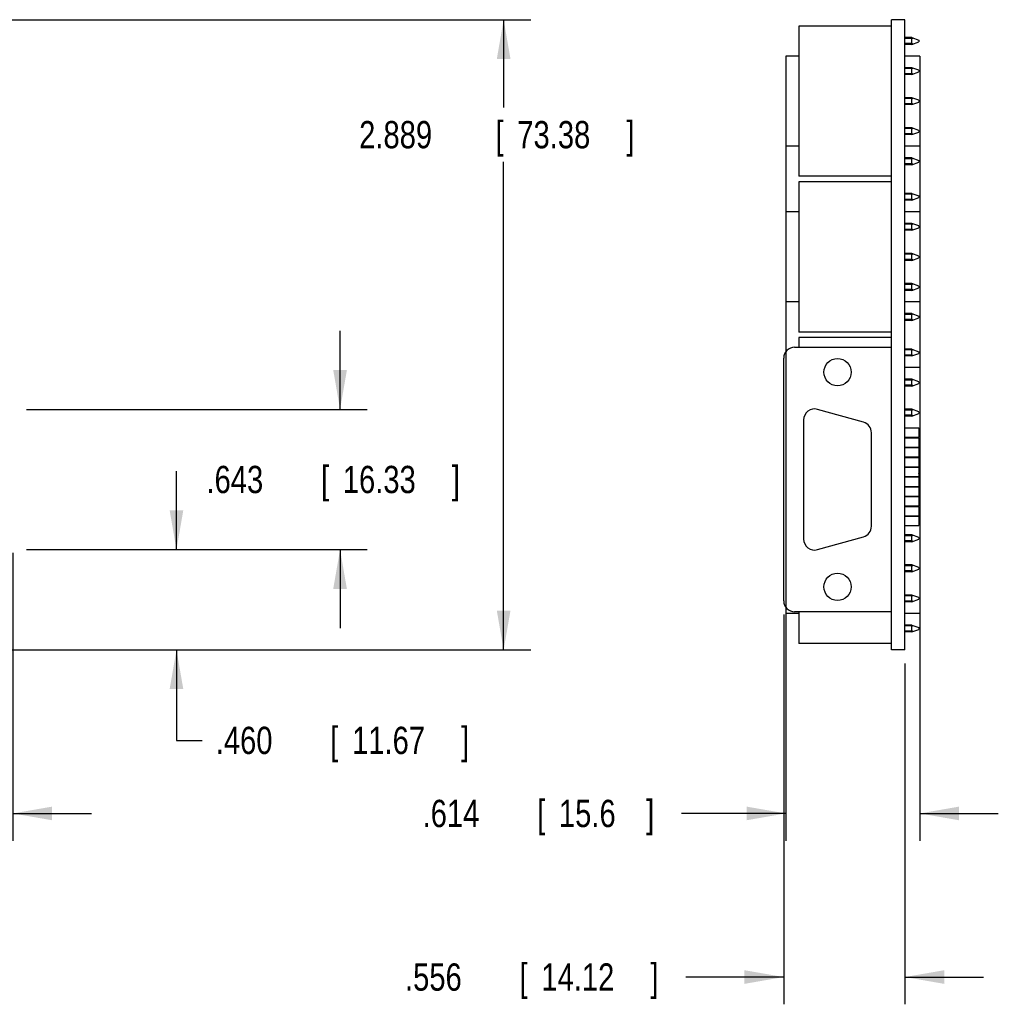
# Model space of a CAD drawing. Header units: inches. Extents: x 0 to 22, y 0 to 17.
# Tile 8 of 10: x 11.8 to 16.3, y 5.6 to 10.1. Entities that reach past the tile are written whole.
import ezdxf

# ---------------------------------------------------------------- set-up
doc = ezdxf.new("R2010")
doc.units = ezdxf.units.IN
doc.header["$LTSCALE"] = 1.21
doc.header["$MEASUREMENT"] = 0
doc.layers.get('0').update_dxf_attribs({"linetype": 'CONTINUOUS'})
doc.layers.add('DIMENSIONS', color=7, linetype='CONTINUOUS')
doc.styles.get("Standard").update_dxf_attribs({"font": 'txt', "width": 0.8})
doc.dimstyles.new('DIMSTYLE_1', dxfattribs={"dimtxt": 0.125, "dimasz": 0.18, "dimexe": 0.18, "dimexo": 0.0625, "dimgap": 0.09, "dimtad": 0, "dimtih": 1, "dimtoh": 1, "dimdec": 3, "dimzin": 4, "dimdsep": 46, "dimtxsty": 'STANDARD', "dimblk": '_FILLED', "dimblk1": '_FILLED', "dimblk2": '_FILLED', "dimcen": 0.09, "dimadec": 0, "dimazin": 0, "dimtp": 0.001, "dimtm": 0.001, "dimtfac": 1, "dimtdec": 3, "dimtofl": 0, "dimtmove": 0, "dimatfit": 3, "dimldrblk": '_FILLED', "dimfxl": 1, "dimtolj": 1, "dimtzin": 4, "dimarcsym": 0})

# ---------------------------------------------------------------- blocks, each defined once
blk = doc.blocks.new('_FILLED')
at = {"color": 0, "linetype": 'BYBLOCK'}
blk.add_solid([(0, 0), (-1, 0.174), (-1, -0.174)], dxfattribs=at)
blk = doc.blocks.new('*D1')
at = {"layer": 'DIMENSIONS', "color": 2, "linetype": 'CONTINUOUS'}
for p, q in [((11.593, 10.0746), (14.1665, 10.0746)), ((14.0415, 10.0746), (14.0415, 9.6725)), ((14.0415, 7.1856), (14.0415, 9.4225)), ((11.593, 7.1856), (14.1665, 7.1856))]:
    blk.add_line(p, q, dxfattribs=at)
at = {"layer": 'DIMENSIONS', "color": 2, "linetype": 'CONTINUOUS', "xscale": 0.18, "yscale": 0.18, "zscale": 0.18}
for p, rotation in [((14.0415, 10.0746), 90), ((14.0415, 7.1856), 270)]:
    blk.add_blockref('_FILLED', p, dxfattribs=dict(at, rotation=rotation))
at = {"layer": 'DIMENSIONS', "color": 2, "linetype": 'CONTINUOUS', "width": 0.8}
for s, p in [('[', (14.004, 9.485)), (']', (14.604, 9.485)), ('2.889', (13.379, 9.485)), ('73.38', (14.104, 9.485))]:
    blk.add_text(s, height=0.125, dxfattribs=at).set_placement(p)
blk = doc.blocks.new('*D2')
at = {"layer": 'DIMENSIONS', "color": 2, "linetype": 'CONTINUOUS'}
for p, q in [((12.5415, 7.6451), (12.5415, 8.0051)), ((11.854, 7.6451), (12.6665, 7.6451)), ((11.593, 7.1856), (12.6665, 7.1856)), ((12.5415, 7.1856), (12.5415, 6.7706)), ((12.5415, 6.7706), (12.659, 6.7706))]:
    blk.add_line(p, q, dxfattribs=at)
at = {"layer": 'DIMENSIONS', "color": 2, "linetype": 'CONTINUOUS', "xscale": 0.18, "yscale": 0.18, "zscale": 0.18}
for p, rotation in [((12.5415, 7.6451), 270), ((12.5415, 7.1856), 90)]:
    blk.add_blockref('_FILLED', p, dxfattribs=dict(at, rotation=rotation))
at = {"layer": 'DIMENSIONS', "color": 2, "linetype": 'CONTINUOUS', "width": 0.8}
for s, p in [('.460', (12.7215, 6.7081)), ('[', (13.2465, 6.7081)), ('11.67', (13.3465, 6.7081)), (']', (13.8465, 6.7081))]:
    blk.add_text(s, height=0.125, dxfattribs=at).set_placement(p)
blk = doc.blocks.new('*D3')
at = {"layer": 'DIMENSIONS', "color": 2, "linetype": 'CONTINUOUS'}
for p, q in [((13.2915, 8.2881), (13.2915, 8.6481)), ((11.854, 8.2881), (13.4165, 8.2881)), ((11.854, 7.6451), (13.4165, 7.6451)), ((13.2915, 7.6451), (13.2915, 7.2851))]:
    blk.add_line(p, q, dxfattribs=at)
at = {"layer": 'DIMENSIONS', "color": 2, "linetype": 'CONTINUOUS', "xscale": 0.18, "yscale": 0.18, "zscale": 0.18}
for p, rotation in [((13.2915, 8.2881), 270), ((13.2915, 7.6451), 90)]:
    blk.add_blockref('_FILLED', p, dxfattribs=dict(at, rotation=rotation))
at = {"layer": 'DIMENSIONS', "color": 2, "linetype": 'CONTINUOUS', "width": 0.8}
for s, p in [('[', (13.204, 7.9041)), (']', (13.804, 7.9041)), ('.643', (12.679, 7.9041)), ('16.33', (13.304, 7.9041))]:
    blk.add_text(s, height=0.125, dxfattribs=at).set_placement(p)
blk = doc.blocks.new('*D4')
at = {"layer": 'DIMENSIONS', "color": 2, "linetype": 'CONTINUOUS'}
for p, q in [((11.7915, 7.6307), (11.7915, 6.3106)), ((11.5305, 7.1231), (11.5305, 6.3106)), ((11.5305, 6.4356), (11.1645, 6.4356)), ((11.7915, 6.4356), (12.1515, 6.4356))]:
    blk.add_line(p, q, dxfattribs=at)
at = {"layer": 'DIMENSIONS', "color": 2, "linetype": 'CONTINUOUS', "xscale": 0.18, "yscale": 0.18, "zscale": 0.18}
blk.add_blockref('_FILLED', (11.5305, 6.4356), dxfattribs=at)
at = {"layer": 'DIMENSIONS', "color": 2, "linetype": 'CONTINUOUS', "xscale": 0.18, "yscale": 0.18, "zscale": 0.18, "rotation": 180}
blk.add_blockref('_FILLED', (11.7915, 6.4356), dxfattribs=at)
at = {"layer": 'DIMENSIONS', "color": 2, "linetype": 'CONTINUOUS', "width": 0.8}
for s, p in [('.261', (9.977, 6.3731)), ('[', (10.502, 6.3731)), ('6.63', (10.602, 6.3731)), (']', (11.002, 6.3731))]:
    blk.add_text(s, height=0.125, dxfattribs=at).set_placement(p)
blk = doc.blocks.new('*D7')
at = {"layer": 'DIMENSIONS', "color": 2, "linetype": 'CONTINUOUS'}
for p, q in [((15.3254, 7.3476), (15.3254, 5.5606)), ((15.8814, 7.1231), (15.8814, 5.5606)), ((15.3254, 5.6856), (14.8767, 5.6856)), ((15.8814, 5.6856), (16.2414, 5.6856))]:
    blk.add_line(p, q, dxfattribs=at)
at = {"layer": 'DIMENSIONS', "color": 2, "linetype": 'CONTINUOUS', "xscale": 0.18, "yscale": 0.18, "zscale": 0.18}
blk.add_blockref('_FILLED', (15.3254, 5.6856), dxfattribs=at)
at = {"layer": 'DIMENSIONS', "color": 2, "linetype": 'CONTINUOUS', "xscale": 0.18, "yscale": 0.18, "zscale": 0.18, "rotation": 180}
blk.add_blockref('_FILLED', (15.8814, 5.6856), dxfattribs=at)
at = {"layer": 'DIMENSIONS', "color": 2, "linetype": 'CONTINUOUS', "width": 0.8}
for s, p in [('.556', (13.5892, 5.6231)), ('[', (14.1142, 5.6231)), ('14.12', (14.2142, 5.6231)), (']', (14.7142, 5.6231))]:
    blk.add_text(s, height=0.125, dxfattribs=at).set_placement(p)
blk = doc.blocks.new('*D8')
at = {"layer": 'DIMENSIONS', "color": 2, "linetype": 'CONTINUOUS'}
for p, q in [((15.3352, 9.8453), (15.3352, 6.3106)), ((15.9494, 9.8453), (15.9494, 6.3106)), ((15.3352, 6.4356), (14.8574, 6.4356)), ((15.9494, 6.4356), (16.3094, 6.4356))]:
    blk.add_line(p, q, dxfattribs=at)
at = {"layer": 'DIMENSIONS', "color": 2, "linetype": 'CONTINUOUS', "xscale": 0.18, "yscale": 0.18, "zscale": 0.18}
blk.add_blockref('_FILLED', (15.3352, 6.4356), dxfattribs=at)
at = {"layer": 'DIMENSIONS', "color": 2, "linetype": 'CONTINUOUS', "xscale": 0.18, "yscale": 0.18, "zscale": 0.18, "rotation": 180}
blk.add_blockref('_FILLED', (15.9494, 6.4356), dxfattribs=at)
at = {"layer": 'DIMENSIONS', "color": 2, "linetype": 'CONTINUOUS', "width": 0.8}
for s, p in [('.614', (13.6699, 6.3731)), ('[', (14.1949, 6.3731)), ('15.6', (14.2949, 6.3731)), (']', (14.6949, 6.3731))]:
    blk.add_text(s, height=0.125, dxfattribs=at).set_placement(p)

msp = doc.modelspace()

# ---------------------------------------------------------------- linework, layer by layer
at = {"color": 7, "linetype": 'CONTINUOUS'}
for p, q in [((15.8194, 7.1856), (15.8194, 10.0746)), ((15.8814, 10.0746), (15.8194, 10.0746)), ((15.8814, 7.1856), (15.8814, 10.0746)), ((15.3942, 10.0456), (15.3942, 9.3566)), ((15.8194, 10.0456), (15.3942, 10.0456)), ((15.913, 9.9924), (15.8814, 9.9924)), ((15.913, 9.9885), (15.8814, 9.9885)), ((15.913, 9.9924), (15.9454, 9.9806)), ((15.913, 9.9648), (15.913, 9.9885)), ((15.9454, 9.9806), (15.9454, 9.9727)), ((15.913, 9.9648), (15.8814, 9.9648)), ((15.913, 9.9609), (15.8814, 9.9609)), ((15.913, 9.9609), (15.9454, 9.9727)), ((15.3352, 9.9078), (15.3352, 9.4944)), ((15.3942, 9.9078), (15.3352, 9.9078)), ((15.9494, 9.9078), (15.8814, 9.9078)), ((15.9494, 9.9078), (15.9494, 9.4944)), ((15.913, 9.8546), (15.8814, 9.8546)), ((15.913, 9.8507), (15.8814, 9.8507)), ((15.9454, 9.8428), (15.913, 9.8546)), ((15.913, 9.8271), (15.913, 9.8507)), ((15.9454, 9.8428), (15.9454, 9.8349)), ((15.913, 9.8271), (15.8814, 9.8271)), ((15.913, 9.8231), (15.8814, 9.8231)), ((15.913, 9.8231), (15.9454, 9.8349)), ((15.913, 9.7168), (15.8814, 9.7168)), ((15.913, 9.7129), (15.8814, 9.7129)), ((15.9454, 9.705), (15.913, 9.7168)), ((15.913, 9.6893), (15.913, 9.7129)), ((15.913, 9.6893), (15.8814, 9.6893)), ((15.913, 9.6853), (15.8814, 9.6853)), ((15.913, 9.6853), (15.9454, 9.6971)), ((15.9454, 9.705), (15.9454, 9.6971)), ((15.913, 9.579), (15.8814, 9.579)), ((15.913, 9.5751), (15.8814, 9.5751)), ((15.9454, 9.5672), (15.913, 9.579)), ((15.913, 9.5515), (15.913, 9.5751)), ((15.913, 9.5515), (15.8814, 9.5515)), ((15.913, 9.5475), (15.8814, 9.5475)), ((15.913, 9.5475), (15.9454, 9.5593)), ((15.9454, 9.5672), (15.9454, 9.5593)), ((15.3942, 9.4944), (15.3352, 9.4944)), ((15.9494, 9.4944), (15.8814, 9.4944)), ((15.913, 9.4412), (15.8814, 9.4412)), ((15.913, 9.4373), (15.8814, 9.4373)), ((15.913, 9.4412), (15.9454, 9.4294)), ((15.913, 9.4137), (15.913, 9.4373)), ((15.913, 9.4137), (15.8814, 9.4137)), ((15.913, 9.4097), (15.8814, 9.4097)), ((15.913, 9.4097), (15.9454, 9.4215)), ((15.9454, 9.4294), (15.9454, 9.4215)), ((15.8194, 9.3566), (15.3942, 9.3566)), ((15.3942, 9.3316), (15.3942, 8.6426)), ((15.8194, 9.3316), (15.3942, 9.3316)), ((15.913, 9.2784), (15.8814, 9.2784)), ((15.913, 9.2745), (15.8814, 9.2745)), ((15.913, 9.2784), (15.9454, 9.2666)), ((15.913, 9.2508), (15.913, 9.2745)), ((15.913, 9.2469), (15.9454, 9.2587)), ((15.9454, 9.2666), (15.9454, 9.2587)), ((15.913, 9.2508), (15.8814, 9.2508)), ((15.913, 9.2469), (15.8814, 9.2469)), ((15.3352, 9.1938), (15.3352, 8.7804)), ((15.3942, 9.1938), (15.3352, 9.1938)), ((15.9494, 9.1938), (15.8814, 9.1938)), ((15.9494, 9.1938), (15.9494, 8.7804)), ((15.913, 9.1406), (15.8814, 9.1406)), ((15.913, 9.1367), (15.8814, 9.1367)), ((15.9454, 9.1288), (15.913, 9.1406)), ((15.913, 9.1131), (15.913, 9.1367)), ((15.913, 9.1091), (15.9454, 9.1209)), ((15.9454, 9.1288), (15.9454, 9.1209)), ((15.913, 9.1131), (15.8814, 9.1131)), ((15.913, 9.1091), (15.8814, 9.1091)), ((15.913, 9.0028), (15.8814, 9.0028)), ((15.913, 8.9989), (15.8814, 8.9989)), ((15.9454, 8.991), (15.913, 9.0028)), ((15.913, 8.9753), (15.913, 8.9989)), ((15.913, 8.9713), (15.9454, 8.9831)), ((15.9454, 8.991), (15.9454, 8.9831)), ((15.913, 8.9753), (15.8814, 8.9753)), ((15.913, 8.9713), (15.8814, 8.9713)), ((15.913, 8.865), (15.8814, 8.865)), ((15.913, 8.8611), (15.8814, 8.8611)), ((15.9454, 8.8532), (15.913, 8.865)), ((15.913, 8.8375), (15.913, 8.8611)), ((15.9454, 8.8532), (15.9454, 8.8453)), ((15.913, 8.8375), (15.8814, 8.8375)), ((15.913, 8.8335), (15.8814, 8.8335)), ((15.913, 8.8335), (15.9454, 8.8453)), ((15.3942, 8.7804), (15.3352, 8.7804)), ((15.9494, 8.7804), (15.8814, 8.7804)), ((15.913, 8.7272), (15.8814, 8.7272)), ((15.913, 8.7233), (15.8814, 8.7233)), ((15.913, 8.7272), (15.9454, 8.7154)), ((15.913, 8.6997), (15.913, 8.7233)), ((15.9454, 8.7154), (15.9454, 8.7075)), ((15.913, 8.6997), (15.8814, 8.6997)), ((15.913, 8.6957), (15.8814, 8.6957)), ((15.913, 8.6957), (15.9454, 8.7075)), ((15.8194, 8.6426), (15.3942, 8.6426)), ((15.3942, 8.6176), (15.3942, 8.5731)), ((15.8194, 8.6176), (15.3942, 8.6176)), ((15.3754, 8.5731), (15.8194, 8.5731)), ((15.913, 8.5644), (15.8814, 8.5644)), ((15.913, 8.5605), (15.8814, 8.5605)), ((15.913, 8.5368), (15.8814, 8.5368)), ((15.913, 8.5329), (15.8814, 8.5329)), ((15.913, 8.5644), (15.9454, 8.5526)), ((15.913, 8.5368), (15.913, 8.5605)), ((15.913, 8.5329), (15.9454, 8.5447)), ((15.9454, 8.5526), (15.9454, 8.5447)), ((15.3254, 7.4101), (15.3254, 8.5231)), ((15.9494, 8.4798), (15.8814, 8.4798)), ((15.9494, 8.4798), (15.9494, 8.0664)), ((15.913, 8.4266), (15.8814, 8.4266)), ((15.913, 8.4227), (15.8814, 8.4227)), ((15.913, 8.3991), (15.8814, 8.3991)), ((15.9454, 8.4148), (15.913, 8.4266)), ((15.913, 8.3991), (15.913, 8.4227)), ((15.913, 8.3951), (15.9454, 8.4069)), ((15.9454, 8.4148), (15.9454, 8.4069)), ((15.913, 8.3951), (15.8814, 8.3951)), ((15.6914, 8.2291), (15.4804, 8.2881)), ((15.913, 8.2888), (15.8814, 8.2888)), ((15.913, 8.2849), (15.8814, 8.2849)), ((15.913, 8.2613), (15.8814, 8.2613)), ((15.9454, 8.277), (15.913, 8.2888)), ((15.913, 8.2613), (15.913, 8.2849)), ((15.913, 8.2573), (15.9454, 8.2691)), ((15.9454, 8.277), (15.9454, 8.2691)), ((15.4169, 8.2399), (15.4169, 7.6932)), ((15.913, 8.2573), (15.8814, 8.2573)), ((15.7279, 7.7522), (15.7279, 8.1809)), ((15.8814, 8.2031), (15.9444, 8.2031)), ((15.9444, 8.2031), (15.9444, 8.1601)), ((15.8814, 8.1601), (15.9444, 8.1601)), ((15.8814, 8.1581), (15.9444, 8.1581)), ((15.9444, 8.1581), (15.9444, 8.1151)), ((15.9454, 8.1392), (15.9444, 8.1396)), ((15.9444, 8.131), (15.9454, 8.1313)), ((15.9454, 8.1392), (15.9454, 8.1313)), ((15.8814, 8.1151), (15.9444, 8.1151)), ((15.8814, 8.1131), (15.9444, 8.1131)), ((15.9444, 8.1131), (15.9444, 8.0701)), ((15.8814, 8.0701), (15.9444, 8.0701)), ((15.8814, 8.0681), (15.9444, 8.0681)), ((15.9444, 8.0681), (15.9444, 8.0251)), ((15.9494, 8.0664), (15.9444, 8.0664)), ((15.8814, 8.0251), (15.9444, 8.0251)), ((15.8814, 8.0231), (15.9444, 8.0231)), ((15.9444, 8.0231), (15.9444, 7.9801)), ((15.9444, 8.0018), (15.9454, 8.0014)), ((15.9444, 7.9932), (15.9454, 7.9935)), ((15.9454, 8.0014), (15.9454, 7.9935)), ((15.8814, 7.9801), (15.9444, 7.9801)), ((15.8814, 7.9781), (15.9444, 7.9781)), ((15.9444, 7.9781), (15.9444, 7.9351)), ((15.8814, 7.9351), (15.9444, 7.9351)), ((15.8814, 7.9331), (15.9444, 7.9331)), ((15.9444, 7.9331), (15.9444, 7.8901)), ((15.8814, 7.8901), (15.9444, 7.8901)), ((15.8814, 7.8881), (15.9444, 7.8881)), ((15.9444, 7.8881), (15.9444, 7.8451)), ((15.8814, 7.8451), (15.9444, 7.8451)), ((15.8814, 7.8431), (15.9444, 7.8431)), ((15.913, 7.8431), (15.913, 7.8451)), ((15.9277, 7.8451), (15.9332, 7.8431)), ((15.9444, 7.8431), (15.9444, 7.8001)), ((15.9444, 7.839), (15.9454, 7.8386)), ((15.9444, 7.8304), (15.9454, 7.8307)), ((15.9454, 7.8386), (15.9454, 7.8307)), ((15.8814, 7.8001), (15.9444, 7.8001)), ((15.8814, 7.7981), (15.9444, 7.7981)), ((15.9444, 7.7981), (15.9444, 7.7551)), ((15.9494, 7.7658), (15.9444, 7.7658)), ((15.9494, 7.7658), (15.9494, 7.3524)), ((15.8814, 7.7551), (15.9444, 7.7551)), ((15.4804, 7.6451), (15.6914, 7.7041)), ((15.913, 7.7126), (15.8814, 7.7126)), ((15.913, 7.7087), (15.8814, 7.7087)), ((15.913, 7.6851), (15.8814, 7.6851)), ((15.913, 7.6811), (15.8814, 7.6811)), ((15.9454, 7.7008), (15.913, 7.7126)), ((15.913, 7.6851), (15.913, 7.7087)), ((15.913, 7.6811), (15.9454, 7.6929)), ((15.9454, 7.7008), (15.9454, 7.6929)), ((15.913, 7.5748), (15.8814, 7.5748)), ((15.913, 7.5709), (15.8814, 7.5709)), ((15.913, 7.5473), (15.8814, 7.5473)), ((15.913, 7.5433), (15.8814, 7.5433)), ((15.9454, 7.563), (15.913, 7.5748)), ((15.913, 7.5473), (15.913, 7.5709)), ((15.913, 7.5433), (15.9454, 7.5551)), ((15.9454, 7.563), (15.9454, 7.5551)), ((15.913, 7.437), (15.8814, 7.437)), ((15.913, 7.4331), (15.8814, 7.4331)), ((15.913, 7.4095), (15.8814, 7.4095)), ((15.913, 7.4055), (15.8814, 7.4055)), ((15.9454, 7.4252), (15.913, 7.437)), ((15.913, 7.4095), (15.913, 7.4331)), ((15.913, 7.4055), (15.9454, 7.4173)), ((15.9454, 7.4252), (15.9454, 7.4173)), ((15.3352, 7.3807), (15.3352, 7.3524)), ((15.8194, 7.3601), (15.3754, 7.3601)), ((15.3942, 7.3601), (15.3942, 7.2146)), ((15.3942, 7.3524), (15.3352, 7.3524)), ((15.9494, 7.3524), (15.8814, 7.3524)), ((15.913, 7.2992), (15.8814, 7.2992)), ((15.913, 7.2953), (15.8814, 7.2953)), ((15.913, 7.2717), (15.8814, 7.2717)), ((15.913, 7.2677), (15.8814, 7.2677)), ((15.913, 7.2992), (15.9454, 7.2874)), ((15.913, 7.2717), (15.913, 7.2953)), ((15.913, 7.2677), (15.9454, 7.2795)), ((15.9454, 7.2874), (15.9454, 7.2795)), ((15.8194, 7.2146), (15.3942, 7.2146)), ((15.8814, 7.1856), (15.8194, 7.1856))]:
    msp.add_line(p, q, dxfattribs=at)
for centre in [(15.5724, 8.4586), (15.5724, 7.4746)]:
    msp.add_circle(centre, 0.0625, dxfattribs=at)
for centre, start, end in [((15.3754, 8.5231), 90, 180), ((15.4669, 8.2399), 74.3779, 180), ((15.6779, 8.1809), 0, 74.3779), ((15.6779, 7.7522), 285.6221, 360), ((15.4669, 7.6932), 180, 285.6221), ((15.3754, 7.4101), 180, 270)]:
    msp.add_arc(centre, 0.05, start, end, dxfattribs=at)
for points, knots in [([(15.913, 9.9885), (15.9138, 9.9889), (15.9154, 9.9896), (15.9171, 9.9903), (15.918, 9.9906)], [0, 0, 0, 0, 0.493388, 1, 1, 1, 1]), ([(15.918, 9.9627), (15.9171, 9.9631), (15.9154, 9.9637), (15.9138, 9.9645), (15.913, 9.9648)], [0, 0, 0, 0, 0.506612, 1, 1, 1, 1]), ([(15.913, 9.8507), (15.9138, 9.8511), (15.9154, 9.8518), (15.9171, 9.8525), (15.918, 9.8528)], [0, 0, 0, 0, 0.493388, 1, 1, 1, 1]), ([(15.918, 9.8249), (15.9171, 9.8253), (15.9154, 9.8259), (15.9138, 9.8267), (15.913, 9.8271)], [0, 0, 0, 0, 0.506612, 1, 1, 1, 1]), ([(15.913, 9.7129), (15.9138, 9.7133), (15.9154, 9.714), (15.9171, 9.7147), (15.918, 9.715)], [0, 0, 0, 0, 0.493388, 1, 1, 1, 1]), ([(15.918, 9.6871), (15.9171, 9.6875), (15.9154, 9.6881), (15.9138, 9.6889), (15.913, 9.6893)], [0, 0, 0, 0, 0.506612, 1, 1, 1, 1]), ([(15.913, 9.5751), (15.9138, 9.5755), (15.9154, 9.5762), (15.9171, 9.5769), (15.918, 9.5772)], [0, 0, 0, 0, 0.493388, 1, 1, 1, 1]), ([(15.918, 9.5494), (15.9171, 9.5497), (15.9154, 9.5503), (15.9138, 9.5511), (15.913, 9.5515)], [0, 0, 0, 0, 0.506612, 1, 1, 1, 1]), ([(15.913, 9.4373), (15.9138, 9.4377), (15.9154, 9.4384), (15.9171, 9.4391), (15.918, 9.4394)], [0, 0, 0, 0, 0.493388, 1, 1, 1, 1]), ([(15.918, 9.4116), (15.9171, 9.4119), (15.9154, 9.4125), (15.9138, 9.4133), (15.913, 9.4137)], [0, 0, 0, 0, 0.506612, 1, 1, 1, 1]), ([(15.913, 9.2745), (15.9138, 9.2749), (15.9154, 9.2756), (15.9171, 9.2763), (15.918, 9.2766)], [0, 0, 0, 0, 0.493388, 1, 1, 1, 1]), ([(15.918, 9.2487), (15.9171, 9.2491), (15.9154, 9.2497), (15.9138, 9.2505), (15.913, 9.2508)], [0, 0, 0, 0, 0.506612, 1, 1, 1, 1]), ([(15.913, 9.1367), (15.9138, 9.1371), (15.9154, 9.1378), (15.9171, 9.1385), (15.918, 9.1388)], [0, 0, 0, 0, 0.493388, 1, 1, 1, 1]), ([(15.918, 9.1109), (15.9171, 9.1113), (15.9154, 9.1119), (15.9138, 9.1127), (15.913, 9.1131)], [0, 0, 0, 0, 0.506612, 1, 1, 1, 1]), ([(15.913, 8.9989), (15.9138, 8.9993), (15.9154, 9), (15.9171, 9.0007), (15.918, 9.001)], [0, 0, 0, 0, 0.493388, 1, 1, 1, 1]), ([(15.918, 8.9731), (15.9171, 8.9735), (15.9154, 8.9741), (15.9138, 8.9749), (15.913, 8.9753)], [0, 0, 0, 0, 0.506612, 1, 1, 1, 1]), ([(15.913, 8.8611), (15.9138, 8.8615), (15.9154, 8.8622), (15.9171, 8.8629), (15.918, 8.8632)], [0, 0, 0, 0, 0.493388, 1, 1, 1, 1]), ([(15.918, 8.8354), (15.9171, 8.8357), (15.9154, 8.8363), (15.9138, 8.8371), (15.913, 8.8375)], [0, 0, 0, 0, 0.506612, 1, 1, 1, 1]), ([(15.913, 8.7233), (15.9138, 8.7237), (15.9154, 8.7244), (15.9171, 8.7251), (15.918, 8.7254)], [0, 0, 0, 0, 0.493388, 1, 1, 1, 1]), ([(15.918, 8.6976), (15.9171, 8.6979), (15.9154, 8.6985), (15.9138, 8.6993), (15.913, 8.6997)], [0, 0, 0, 0, 0.506612, 1, 1, 1, 1]), ([(15.913, 8.5605), (15.9138, 8.5609), (15.9154, 8.5616), (15.9171, 8.5623), (15.918, 8.5626)], [0, 0, 0, 0, 0.493388, 1, 1, 1, 1]), ([(15.918, 8.5347), (15.9171, 8.5351), (15.9154, 8.5357), (15.9138, 8.5365), (15.913, 8.5368)], [0, 0, 0, 0, 0.506612, 1, 1, 1, 1]), ([(15.913, 8.4227), (15.9138, 8.4231), (15.9154, 8.4238), (15.9171, 8.4245), (15.918, 8.4248)], [0, 0, 0, 0, 0.493388, 1, 1, 1, 1]), ([(15.918, 8.3969), (15.9171, 8.3973), (15.9154, 8.3979), (15.9138, 8.3987), (15.913, 8.3991)], [0, 0, 0, 0, 0.506612, 1, 1, 1, 1]), ([(15.913, 8.2849), (15.9138, 8.2853), (15.9154, 8.286), (15.9171, 8.2867), (15.918, 8.287)], [0, 0, 0, 0, 0.493388, 1, 1, 1, 1]), ([(15.918, 8.2591), (15.9171, 8.2595), (15.9154, 8.2601), (15.9138, 8.2609), (15.913, 8.2613)], [0, 0, 0, 0, 0.506612, 1, 1, 1, 1]), ([(15.913, 7.7087), (15.9138, 7.7091), (15.9154, 7.7098), (15.9171, 7.7105), (15.918, 7.7108)], [0, 0, 0, 0, 0.493388, 1, 1, 1, 1]), ([(15.918, 7.6829), (15.9171, 7.6833), (15.9154, 7.6839), (15.9138, 7.6847), (15.913, 7.6851)], [0, 0, 0, 0, 0.506612, 1, 1, 1, 1]), ([(15.913, 7.5709), (15.9138, 7.5713), (15.9154, 7.572), (15.9171, 7.5727), (15.918, 7.573)], [0, 0, 0, 0, 0.493388, 1, 1, 1, 1]), ([(15.918, 7.5451), (15.9171, 7.5455), (15.9154, 7.5461), (15.9138, 7.5469), (15.913, 7.5473)], [0, 0, 0, 0, 0.506612, 1, 1, 1, 1]), ([(15.913, 7.4331), (15.9138, 7.4335), (15.9154, 7.4342), (15.9171, 7.4349), (15.918, 7.4352)], [0, 0, 0, 0, 0.493388, 1, 1, 1, 1]), ([(15.918, 7.4074), (15.9171, 7.4077), (15.9154, 7.4083), (15.9138, 7.4091), (15.913, 7.4095)], [0, 0, 0, 0, 0.506612, 1, 1, 1, 1]), ([(15.913, 7.2953), (15.9138, 7.2957), (15.9154, 7.2964), (15.9171, 7.2971), (15.918, 7.2974)], [0, 0, 0, 0, 0.493388, 1, 1, 1, 1]), ([(15.918, 7.2696), (15.9171, 7.2699), (15.9154, 7.2705), (15.9138, 7.2713), (15.913, 7.2717)], [0, 0, 0, 0, 0.506612, 1, 1, 1, 1])]:
    msp.add_open_spline(points, degree=3, knots=knots, dxfattribs=at)

# ---------------------------------------------------------------- dimensions: what is measured, and where the dimension line sits
at = {"layer": 'DIMENSIONS', "color": 2, "linetype": 'CONTINUOUS'}
for base, p1, p2, angle, picture, middle in [((14.0415, 10.0746), (11.593, 7.1856), (11.593, 10.0746), 90, '*D1', (14.0415, 9.5475)), ((15.3352, 6.4356), (15.9494, 9.8453), (15.3352, 9.8453), 180, '*D8', (14.2324, 6.4356)), ((13.2915, 8.2881), (11.854, 7.6451), (11.854, 8.2881), 90, '*D3', (13.2915, 7.9666)), ((12.5414574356, 7.1855557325), (11.8539574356, 7.6450557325), (11.5929574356, 7.1855557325), 270, '*D2', (13.3339574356, 6.7706318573)), ((15.3254, 5.6856), (15.8814, 7.1231), (15.3254, 7.3476), 180, '*D7', (14.2017, 5.6856))]:
    dim = msp.add_linear_dim(base=base, p1=p1, p2=p2, angle=angle, dimstyle='DIMSTYLE_1', dxfattribs=at)
    dim.commit()
    dim.dimension.update_dxf_attribs({"geometry": picture, "text_midpoint": middle, "dimtype": 160})
dim = msp.add_linear_dim(base=(11.7915, 6.4356), p1=(11.5305, 7.1231), p2=(11.7915, 7.6307), dimstyle='DIMSTYLE_1', dxfattribs=at)
dim.commit()
dim.dimension.update_dxf_attribs({"geometry": '*D4', "text_midpoint": (10.5395, 6.4356), "dimtype": 160})

doc.saveas('drawing.dxf')
